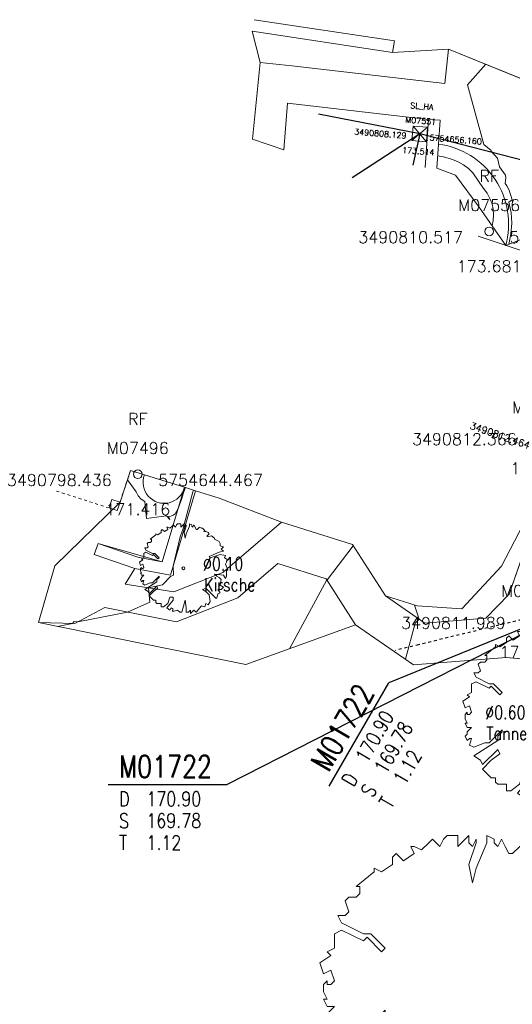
# Model space of a CAD drawing. Header units: metres. Extents: x 3490449 to 3490968, y 5754217 to 5754743.
# Tile 153 of 212: x 3490794 to 3490811, y 5754626 to 5754660. Entities that reach past the tile are written whole.
import ezdxf
from ezdxf.enums import TextEntityAlignment as Align

# ---------------------------------------------------------------- set-up
doc = ezdxf.new("R2010")
doc.units = ezdxf.units.M
doc.header["$LTSCALE"] = 0.25
doc.linetypes.add('Kartierung-07$0$AUSGEZOGEN', pattern=[0])
doc.linetypes.add('Kartierung-07$0$STRICHLINIE', pattern=[19.05, 12.7, -6.35])
for name, color, linetype, lineweight, true_color in [('Kartierung-07$0$$BRUCH', 7, 'Continuous', 18, 0x82563a), ('Kartierung-07$0$$HOEHEN_Haupt', 7, 'Continuous', 18, 0x82563a), ('Kartierung-07$0$$HOEHEN_Mittel', 7, 'Continuous', 18, 0x82563a), ('Kartierung-07$0$$P_INF_FL', 7, 'Kartierung-07$0$AUSGEZOGEN', 18, 0x82563a), ('Kartierung-07$0$$P_INF_H', 7, 'Kartierung-07$0$AUSGEZOGEN', 18, 0x82563a), ('Kartierung-07$0$$P_INF_NR', 7, 'Kartierung-07$0$AUSGEZOGEN', 18, 0x82563a), ('Kartierung-07$0$$P_INF_X', 7, 'Kartierung-07$0$AUSGEZOGEN', 18, 0x82563a), ('Kartierung-07$0$$P_INF_Y', 7, 'Continuous', 18, 0x82563a), ('Kartierung-07$0$$PKT_OR', 7, 'Continuous', 18, 0x82563a), ('Kartierung-07$0$$PKT_RF', 7, 'Continuous', 18, 0x82563a), ('Kartierung-07$0$B_Bau', 7, 'Continuous', 18, 0x82563a), ('Kartierung-07$0$B_Baum', 7, 'Continuous', 18, 0x82563a), ('Kartierung-07$0$B_Befestigt', 7, 'Continuous', 18, 0x82563a), ('Kartierung-07$0$B_Hecke', 7, 'Continuous', 18, 0x82563a), ('Kartierung-07$0$B_Mauer', 7, 'Kartierung-07$0$AUSGEZOGEN', 18, 0x82563a), ('Kartierung-07$0$B_Schrift_Baum', 7, 'Continuous', 18, 0x82563a), ('Kartierung-07$0$B_Ueberdachung', 7, 'Kartierung-07$0$STRICHLINIE', 18, 0x82563a), ('Kartierung-07$0$Hilfe_DGM', 7, 'Continuous', 18, 0x82563a), ('Kartierung-07$0$SYM_OR', 7, 'Kartierung-07$0$AUSGEZOGEN', 18, 0x82563a), ('Kartierung-07$0$SYM_RF', 7, 'Kartierung-07$0$AUSGEZOGEN', 18, 0x82563a), ('Kartierung-07$0$SYM_SL_HA', 7, 'Kartierung-07$0$AUSGEZOGEN', 18, 0x82563a)]:
    doc.layers.add(name, color=color, linetype=linetype, lineweight=lineweight, true_color=true_color)
doc.layers.add('Kartierung-07$0$$PKT_SL_HA', color=7, linetype='Continuous', lineweight=18)
for name, color, linetype in [('Kartierung-07$0$B_RW-Leitung_HA', 7, 'Kartierung-07$0$STRICHLINIE'), ('Kartierung-07$0$B_Schachtschrift_MW_HA', 7, 'Continuous'), ('Kartierung-07$0$B_Schachtschrift_MW_HA_60Grad', 7, 'Continuous'), ('Kartierung-07$0$B_SW-Leitung_HA', 7, 'Continuous')]:
    doc.layers.add(name, color=color, linetype=linetype)
doc.layers.add('Kartierung-07$0$B_RW-Leitung_HA_Aus', color=7, linetype='Kartierung-07$0$STRICHLINIE', true_color=0x82563a)
doc.styles.add('Kartierung-07$0$STANDARD', font='romans.shx', dxfattribs={"width": 0.8})

# ---------------------------------------------------------------- blocks, each defined once
blk = doc.blocks.new('Kartierung-07$0$Hecke')
at = {"layer": 'Kartierung-07$0$B_Hecke'}
blk.add_lwpolyline([(-0.4471, -0.197), (-0.4721, -0.1845), (-0.4596, -0.147), (-0.4721, -0.147), (-0.4846, -0.1595), (-0.4971, -0.1345), (-0.4846, -0.122), (-0.4846, -0.1095), (-0.4596, -0.0845), (-0.4846, -0.0845), (-0.4971, -0.0595), (-0.4846, -0.0595), (-0.4971, -0.0345), (-0.4971, -0.0095), (-0.4846, 0.003), (-0.4846, -0.0095), (-0.4721, -0.0095), (-0.4596, 0.003), (-0.4721, 0.0405), (-0.4971, 0.028), (-0.5096, 0.0655), (-0.4721, 0.0905), (-0.4846, 0.103), (-0.4596, 0.1155), (-0.4596, 0.1405), (-0.4596, 0.1655), (-0.4346, 0.178), (-0.3596, 0.1405), (-0.3471, 0.153), (-0.2971, 0.103), (-0.2846, 0.1155), (-0.3346, 0.1655), (-0.3596, 0.1655), (-0.4346, 0.203), (-0.4471, 0.228), (-0.4221, 0.228), (-0.4096, 0.2405), (-0.4221, 0.278), (-0.4096, 0.2905), (-0.3846, 0.2905), (-0.3721, 0.303), (-0.3721, 0.328), (-0.3846, 0.328), (-0.3221, 0.378), (-0.3221, 0.3905), (-0.2971, 0.378), (-0.2596, 0.403), (-0.2596, 0.428), (-0.2471, 0.4405), (-0.2221, 0.4155), (-0.1846, 0.4405), (-0.1971, 0.4655), (-0.1846, 0.4655), (-0.1596, 0.453), (-0.1346, 0.478), (-0.1221, 0.4905), (-0.0971, 0.4655), (-0.0846, 0.4905), (-0.0721, 0.503), (-0.0346, 0.503), (-0.0346, 0.4655), (-0.0221, 0.478), (0.0029, 0.503), (0.0029, 0.478), (0.0154, 0.4655), (0.0279, 0.4905), (0.0279, 0.478), (0.0029, 0.403), (0.0154, 0.3405), (0.0279, 0.3905), (0.0654, 0.478), (0.0654, 0.503), (0.0904, 0.4905), (0.0904, 0.478), (0.1029, 0.4655), (0.1154, 0.4905), (0.1279, 0.4655), (0.1404, 0.4405), (0.1529, 0.4405), (0.1779, 0.4655), (0.2029, 0.453), (0.2154, 0.453), (0.2404, 0.428), (0.2279, 0.4155), (0.2529, 0.4155), (0.2779, 0.403), (0.2904, 0.3905), (0.2654, 0.3655), (0.2654, 0.353), (0.3154, 0.3655), (0.3529, 0.3405), (0.3529, 0.328), (0.4029, 0.303), (0.4154, 0.278), (0.4154, 0.253), (0.4529, 0.2405), (0.4279, 0.2155), (0.4529, 0.1905), (0.4029, 0.178), (0.2904, 0.128), (0.3029, 0.1155), (0.4154, 0.153), (0.4779, 0.1405), (0.4654, 0.1155), (0.5029, 0.0905), (0.4904, 0.078), (0.4904, 0.0655), (0.4779, 0.0405), (0.5029, -0.022), (0.4904, -0.0345), (0.4904, -0.097), (0.4779, -0.122), (0.4529, -0.0845), (0.3529, -0.072), (0.3779, -0.097), (0.4029, -0.1095), (0.4279, -0.1345), (0.4154, -0.197), (0.4529, -0.222), (0.4279, -0.247), (0.3904, -0.247), (0.4154, -0.2845), (0.3904, -0.297), (0.3779, -0.347), (0.3654, -0.347), (0.2529, -0.2345), (0.2154, -0.247), (0.2529, -0.272), (0.2904, -0.3095), (0.3029, -0.3845), (0.2779, -0.422), (0.2529, -0.4095), (0.2404, -0.447), (0.2029, -0.4345), (0.1404, -0.5095), (0.1154, -0.4845), (0.0779, -0.522), (0.0779, -0.4845), (0.0529, -0.5095), (0.0279, -0.5095), (0.0279, -0.4595), (0.0154, -0.372), (-0.0221, -0.5095), (-0.0471, -0.5095), (-0.0721, -0.4845), (-0.1096, -0.497), (-0.1346, -0.497), (-0.1221, -0.472), (-0.1471, -0.4595), (-0.1596, -0.4845), (-0.1971, -0.4595), (-0.1221, -0.372), (-0.1221, -0.3345), (-0.1596, -0.3345), (-0.1846, -0.4095), (-0.2346, -0.447), (-0.2596, -0.447), (-0.2596, -0.4095), (-0.3096, -0.4095), (-0.3221, -0.397), (-0.3221, -0.372), (-0.3471, -0.372), (-0.3971, -0.322), (-0.3471, -0.272), (-0.2971, -0.2345), (-0.3096, -0.2095), (-0.3971, -0.297), (-0.4096, -0.272), (-0.4471, -0.247), (-0.3096, -0.1595), (-0.3096, -0.1345), (-0.2846, -0.1095), (-0.2846, -0.097), (-0.3596, -0.172), (-0.3846, -0.172), (-0.4471, -0.197)], dxfattribs=at)
blk = doc.blocks.new('Kartierung-07$0$PKT_OR')
at = {"layer": 'Kartierung-07$0$SYM_OR'}
blk.add_circle((0, 0), 0.15, dxfattribs=at)
at = {"layer": 'Kartierung-07$0$$P_INF_FL', "style": 'Kartierung-07$0$STANDARD'}
blk.add_attdef('CODE', text='', height=0.8, dxfattribs=at).set_placement((0, 1.7), align=Align.CENTER)
at = {"layer": 'Kartierung-07$0$$P_INF_H', "style": 'Kartierung-07$0$STANDARD'}
blk.add_attdef('H', text='', height=0.8, dxfattribs=at).set_placement((0, -1.4), align=Align.CENTER)
at = {"layer": 'Kartierung-07$0$$P_INF_NR', "style": 'Kartierung-07$0$STANDARD'}
blk.add_attdef('NR', text='', height=0.8, dxfattribs=at).set_placement((0, 0.7), align=Align.CENTER)
at = {"layer": 'Kartierung-07$0$$P_INF_X', "style": 'Kartierung-07$0$STANDARD'}
blk.add_attdef('X', text='', height=0.8, dxfattribs=at).set_placement((-0.9, -0.4), align=Align.RIGHT)
blk.add_attdef('Y', (0.7, -0.4), '', height=0.8, dxfattribs=at)
blk = doc.blocks.new('Kartierung-07$0$PKT_RF')
at = {"layer": 'Kartierung-07$0$SYM_RF'}
blk.add_circle((0, 0), 0.15, dxfattribs=at)
at = {"layer": 'Kartierung-07$0$$P_INF_FL', "style": 'Kartierung-07$0$STANDARD'}
blk.add_attdef('CODE', text='', height=0.8, dxfattribs=at).set_placement((0, 1.7), align=Align.CENTER)
at = {"layer": 'Kartierung-07$0$$P_INF_H', "style": 'Kartierung-07$0$STANDARD'}
blk.add_attdef('H', text='', height=0.8, dxfattribs=at).set_placement((0, -1.4), align=Align.CENTER)
at = {"layer": 'Kartierung-07$0$$P_INF_NR', "style": 'Kartierung-07$0$STANDARD'}
blk.add_attdef('NR', text='', height=0.8, dxfattribs=at).set_placement((0, 0.7), align=Align.CENTER)
at = {"layer": 'Kartierung-07$0$$P_INF_X', "style": 'Kartierung-07$0$STANDARD'}
blk.add_attdef('X', text='', height=0.8, dxfattribs=at).set_placement((-0.9, -0.4), align=Align.RIGHT)
blk.add_attdef('Y', (0.7, -0.4), '', height=0.8, dxfattribs=at)
blk = doc.blocks.new('Kartierung-07$0$B_Baum')
at = {"layer": 'Kartierung-07$0$B_Baum'}
blk.add_lwpolyline([(-0.4417, -0.1918), (-0.4667, -0.1793), (-0.4542, -0.1418), (-0.4667, -0.1418), (-0.4792, -0.1543), (-0.4917, -0.1293), (-0.4792, -0.1168), (-0.4792, -0.1043), (-0.4542, -0.0793), (-0.4792, -0.0793), (-0.4917, -0.0543), (-0.4792, -0.0543), (-0.4917, -0.0293), (-0.4917, -0.0043), (-0.4792, 0.0082), (-0.4792, -0.0043), (-0.4667, -0.0043), (-0.4542, 0.0082), (-0.4667, 0.0457), (-0.4917, 0.0332), (-0.5042, 0.0707), (-0.4667, 0.0957), (-0.4792, 0.1082), (-0.4542, 0.1207), (-0.4542, 0.1457), (-0.4542, 0.1707), (-0.4292, 0.1832), (-0.3542, 0.1457), (-0.3417, 0.1582), (-0.2917, 0.1082), (-0.2792, 0.1207), (-0.3292, 0.1707), (-0.3542, 0.1707), (-0.4292, 0.2082), (-0.4417, 0.2332), (-0.4167, 0.2332), (-0.4042, 0.2457), (-0.4167, 0.2832), (-0.4042, 0.2957), (-0.3792, 0.2957), (-0.3667, 0.3082), (-0.3667, 0.3332), (-0.3792, 0.3332), (-0.3167, 0.3832), (-0.3167, 0.3957), (-0.2917, 0.3832), (-0.2542, 0.4082), (-0.2542, 0.4332), (-0.2417, 0.4457), (-0.2167, 0.4207), (-0.1792, 0.4457), (-0.1917, 0.4707), (-0.1792, 0.4707), (-0.1542, 0.4582), (-0.1292, 0.4832), (-0.1167, 0.4957), (-0.0917, 0.4707), (-0.0792, 0.4957), (-0.0667, 0.5082), (-0.0292, 0.5082), (-0.0292, 0.4707), (-0.0167, 0.4832), (0.0083, 0.5082), (0.0083, 0.4832), (0.0208, 0.4707), (0.0333, 0.4957), (0.0333, 0.4832), (0.0083, 0.4082), (0.0208, 0.3457), (0.0333, 0.3957), (0.0708, 0.4832), (0.0708, 0.5082), (0.0958, 0.4957), (0.0958, 0.4832), (0.1083, 0.4707), (0.1208, 0.4957), (0.1333, 0.4707), (0.1458, 0.4457), (0.1583, 0.4457), (0.1833, 0.4707), (0.2083, 0.4582), (0.2208, 0.4582), (0.2458, 0.4332), (0.2333, 0.4207), (0.2583, 0.4207), (0.2833, 0.4082), (0.2958, 0.3957), (0.2708, 0.3707), (0.2708, 0.3582), (0.3208, 0.3707), (0.3583, 0.3457), (0.3583, 0.3332), (0.4083, 0.3082), (0.4208, 0.2832), (0.4208, 0.2582), (0.4583, 0.2457), (0.4333, 0.2207), (0.4583, 0.1957), (0.4083, 0.1832), (0.2958, 0.1332), (0.3083, 0.1207), (0.4208, 0.1582), (0.4833, 0.1457), (0.4708, 0.1207), (0.5083, 0.0957), (0.4958, 0.0832), (0.4958, 0.0707), (0.4833, 0.0457), (0.5083, -0.0168), (0.4958, -0.0293), (0.4958, -0.0918), (0.4833, -0.1168), (0.4583, -0.0793), (0.3583, -0.0668), (0.3833, -0.0918), (0.4083, -0.1043), (0.4333, -0.1293), (0.4208, -0.1918), (0.4583, -0.2168), (0.4333, -0.2418), (0.3958, -0.2418), (0.4208, -0.2793), (0.3958, -0.2918), (0.3833, -0.3418), (0.3708, -0.3418), (0.2583, -0.2293), (0.2208, -0.2418), (0.2583, -0.2668), (0.2958, -0.3043), (0.3083, -0.3793), (0.2833, -0.4168), (0.2583, -0.4043), (0.2458, -0.4418), (0.2083, -0.4293), (0.1458, -0.5043), (0.1208, -0.4793), (0.0833, -0.5168), (0.0833, -0.4793), (0.0583, -0.5043), (0.0333, -0.5043), (0.0333, -0.4543), (0.0208, -0.3668), (-0.0167, -0.5043), (-0.0417, -0.5043), (-0.0667, -0.4793), (-0.1042, -0.4918), (-0.1292, -0.4918), (-0.1167, -0.4668), (-0.1417, -0.4543), (-0.1542, -0.4793), (-0.1917, -0.4543), (-0.1167, -0.3668), (-0.1167, -0.3293), (-0.1542, -0.3293), (-0.1792, -0.4043), (-0.2292, -0.4418), (-0.2542, -0.4418), (-0.2542, -0.4043), (-0.3042, -0.4043), (-0.3167, -0.3918), (-0.3167, -0.3668), (-0.3417, -0.3668), (-0.3917, -0.3168), (-0.3417, -0.2668), (-0.2917, -0.2293), (-0.3042, -0.2043), (-0.3917, -0.2918), (-0.4042, -0.2668), (-0.4417, -0.2418), (-0.3042, -0.1543), (-0.3042, -0.1293), (-0.2792, -0.1043), (-0.2792, -0.0918), (-0.3542, -0.1668), (-0.3792, -0.1668), (-0.4417, -0.1918)], dxfattribs=at)
blk = doc.blocks.new('Kartierung-07$0$B_Schachtbeschriftung')
blk.add_line((0, 0), (8.186, 0))
at = {"style": 'Kartierung-07$0$STANDARD', "width": 0.8}
for s, p in [('D ', (0.75, -0.5)), ('S ', (0.75, -2)), ('T ', (0.75, -3.5))]:
    blk.add_text(s, height=1, dxfattribs=at).set_placement(p, align=Align.TOP_LEFT)
at = {"ltscale": 0.02, "style": 'Kartierung-07$0$STANDARD', "width": 0.8}
for tag, p, height in [('NUMMER', (0.759, 0.479), 1.5), ('DECKEL', (2.627, -1.5), 1), ('SOHLE', (2.625, -2.996), 1), ('TIEFE', (2.628, -4.501), 1)]:
    blk.add_attdef(tag, p, '', height=height, dxfattribs=at)
at = {"ltscale": 0.02, "style": 'Kartierung-07$0$STANDARD', "width": 0.8, "flags": 1}
blk.add_attdef('FOTO', (1.057, -6.131), '', height=1, dxfattribs=at)
blk = doc.blocks.new('Kartierung-07$0$PKT_SL_HA')
at = {"layer": 'Kartierung-07$0$SYM_SL_HA'}
for p, q in [((-0.5, -0.5), (0.5, 0.5)), ((0.5, -0.5), (-0.5, 0.5)), ((0.5, 0.5), (-0.5, 0.5)), ((-0.5, 0.5), (-0.5, -0.5)), ((0.5, -0.5), (0.5, 0.5)), ((-0.5, -0.5), (0.5, -0.5))]:
    blk.add_line(p, q, dxfattribs=at)
at = {"layer": 'Kartierung-07$0$$P_INF_FL', "style": 'Kartierung-07$0$STANDARD'}
blk.add_attdef('CODE', text='', height=0.8, dxfattribs=at).set_placement((0, 1.7), align=Align.CENTER)
at = {"layer": 'Kartierung-07$0$$P_INF_H', "style": 'Kartierung-07$0$STANDARD'}
blk.add_attdef('H', text='', height=0.8, dxfattribs=at).set_placement((0, -1.4), align=Align.CENTER)
at = {"layer": 'Kartierung-07$0$$P_INF_NR', "style": 'Kartierung-07$0$STANDARD'}
blk.add_attdef('NR', text='', height=0.8, dxfattribs=at).set_placement((0, 0.7), align=Align.CENTER)
at = {"layer": 'Kartierung-07$0$$P_INF_X', "style": 'Kartierung-07$0$STANDARD'}
blk.add_attdef('X', text='', height=0.8, dxfattribs=at).set_placement((-0.9, -0.4), align=Align.RIGHT)
blk.add_attdef('Y', (0.7, -0.4), '', height=0.8, dxfattribs=at)

msp = doc.modelspace()

# ---------------------------------------------------------------- linework, layer by layer
at = {"layer": 'Kartierung-07$0$$BRUCH', "ltscale": 0.02}
for p, q in [((3490807.197, 5754658.954), (3490802.372, 5754659.685)), ((3490809.12, 5754659.073), (3490808.99, 5754657.888)), ((3490812.556, 5754657.675), (3490809.12, 5754659.073)), ((3490803.736, 5754658.501), (3490802.641, 5754658.609)), ((3490808.99, 5754657.888), (3490803.736, 5754658.501)), ((3490803.451, 5754655.615), (3490803.585, 5754657.21)), ((3490808.43, 5754656.658), (3490803.585, 5754657.21)), ((3490808.43, 5754656.658), (3490808.829, 5754656.63)), ((3490808.829, 5754656.63), (3490808.772, 5754655.81)), ((3490803.451, 5754655.615), (3490802.381, 5754655.972)), ((3490808.772, 5754655.81), (3490808.714, 5754654.979)), ((3490812.737, 5754644.767), (3490811.204, 5754640.354)), ((3490799.273, 5754641.459), (3490800.04, 5754644.021)), ((3490800.421, 5754643.901), (3490799.553, 5754640.998)), ((3490803.377, 5754642.827), (3490801.353, 5754641.089)), ((3490805.815, 5754642.054), (3490803.377, 5754642.827)), ((3490796.938, 5754641.712), (3490797.068, 5754642.09)), ((3490797.068, 5754642.09), (3490799.273, 5754641.459)), ((3490806.952, 5754640.294), (3490805.815, 5754642.054)), ((3490798.337, 5754641.231), (3490796.938, 5754641.712)), ((3490803.249, 5754641.399), (3490801.875, 5754640.219)), ((3490804.912, 5754640.872), (3490803.249, 5754641.399)), ((3490798.003, 5754640.699), (3490798.337, 5754641.231)), ((3490799.553, 5754640.998), (3490798.337, 5754641.231)), ((3490801.353, 5754641.089), (3490799.671, 5754640.433)), ((3490799.671, 5754640.433), (3490798.003, 5754640.699)), ((3490805.926, 5754639.302), (3490804.912, 5754640.872)), ((3490808.3, 5754639.358), (3490806.952, 5754640.294)), ((3490811.204, 5754640.354), (3490810.402, 5754639.525)), ((3490801.875, 5754640.219), (3490799.76, 5754639.394)), ((3490797.306, 5754639.895), (3490796.264, 5754639.345)), ((3490799.76, 5754639.394), (3490797.306, 5754639.895)), ((3490796.264, 5754639.345), (3490795.022, 5754639.371)), ((3490807.912, 5754637.923), (3490805.926, 5754639.302)), ((3490810.402, 5754639.525), (3490808.3, 5754639.358)), ((3490811.106, 5754638.176), (3490807.912, 5754637.923)), ((3490812.263, 5754638.075), (3490811.106, 5754638.176))]:
    msp.add_line(p, q, dxfattribs=at)
at = {"layer": 'Kartierung-07$0$$BRUCH', "ltscale": 0.01}
msp.add_line((3490798.184, 5754644.6), (3490797.822, 5754643.506), dxfattribs=at)
at = {"layer": 'Kartierung-07$0$$BRUCH', "ltscale": 0.02}
for centre, radius, start, end in [((3490808.41, 5754653.056), 2.777, 344.695, 82.515), ((3490799.337, 5754644.193), 0.723, 159.1446, 346.171)]:
    msp.add_arc(centre, radius, start, end, dxfattribs=at)
at = {"layer": 'Kartierung-07$0$$HOEHEN_Haupt', "ltscale": 0.02}
msp.add_lwpolyline([(3490810.403, 5754658.551), (3490809.776, 5754657.841), (3490810.334, 5754655.797), (3490810.584, 5754655.588), (3490810.578, 5754655.575), (3490810.803, 5754655.326), (3490810.803, 5754655.326), (3490810.877, 5754655.026), (3490811.074, 5754654.744), (3490811.095, 5754654.656), (3490811.067, 5754654.451), (3490811.122, 5754654.371), (3490811.2, 5754654.221), (3490811.314, 5754653.896), (3490811.193, 5754653.808), (3490811.269, 5754653.457), (3490811.295, 5754653.094), (3490811.268, 5754652.727), (3490811.189, 5754652.364)], dxfattribs=at)
at = {"layer": 'Kartierung-07$0$$HOEHEN_Mittel', "ltscale": 0.02}
for points in [[(3490810.618, 5754652.995), (3490810.619, 5754652.995), (3490810.619, 5754652.995), (3490810.659, 5754653.182), (3490810.672, 5754653.374), (3490810.657, 5754653.568), (3490810.615, 5754653.759), (3490810.545, 5754653.944), (3490810.497, 5754654.032), (3490810.474, 5754654.074), (3490810.449, 5754654.119), (3490810.328, 5754654.281), (3490809.957, 5754654.826), (3490809.809, 5754654.974), (3490809.809, 5754654.974), (3490809.64, 5754655.099), (3490809.454, 5754655.201), (3490809.253, 5754655.275), (3490808.942, 5754655.365), (3490808.744, 5754655.408)], [(3490798.077, 5754644.276), (3490798.383, 5754643.868), (3490798.444, 5754643.732), (3490798.545, 5754643.617), (3490798.678, 5754643.532), (3490798.735, 5754642.946), (3490799.421, 5754643.037), (3490799.531, 5754642.92), (3490799.493, 5754643.02), (3490799.573, 5754643.026), (3490799.652, 5754643.058), (3490799.724, 5754643.114), (3490799.821, 5754643.289), (3490799.949, 5754643.634), (3490799.971, 5754643.718), (3490800.011, 5754643.832), (3490800.073, 5754644.01), (3490800.073, 5754644.01)], [(3490795.67, 5754639.24), (3490796.186, 5754639.347), (3490796.24, 5754639.414), (3490796.368, 5754639.4), (3490798.081, 5754639.737), (3490798.846, 5754640.073), (3490798.804, 5754640.571), (3490799.28, 5754640.667), (3490799.561, 5754640.958), (3490799.663, 5754641.004), (3490799.646, 5754641.309), (3490799.89, 5754642.315), (3490799.951, 5754642.481), (3490799.983, 5754642.567), (3490800.331, 5754643.864), (3490800.339, 5754643.887), (3490800.351, 5754643.923), (3490800.351, 5754643.923), (3490800.352, 5754643.923)], [(3490805.84, 5754642.015), (3490805.84, 5754642.015), (3490805.84, 5754642.015), (3490804.957, 5754640.859), (3490804.935, 5754640.837), (3490803.651, 5754638.477)], [(3490807.951, 5754639.973), (3490808.113, 5754639.488), (3490807.971, 5754639.35), (3490807.637, 5754638.114)]]:
    msp.add_lwpolyline(points, dxfattribs=at)
at = {"layer": 'Kartierung-07$0$B_Bau', "ltscale": 0.02}
for p, q in [((3490797.536, 5754643.598, 171.362), (3490797.445, 5754643.312, 171.362)), ((3490797.73, 5754643.22, 171.362), (3490797.445, 5754643.312, 171.362)), ((3490797.822, 5754643.506, 171.362), (3490797.536, 5754643.598, 171.362)), ((3490797.822, 5754643.506, 171.362), (3490797.73, 5754643.22, 171.362))]:
    msp.add_line(p, q, dxfattribs=at)
for centre, radius, start, end in [((3490808.41, 5754653.056, 173.512), 2.777, 344.695, 82.515), ((3490799.337, 5754644.193, 171.418), 0.723, 159.1446, 346.171)]:
    msp.add_arc(centre, radius, start, end, dxfattribs=at)
at = {"layer": 'Kartierung-07$0$B_Baum'}
msp.add_circle((3490800.002, 5754641.239, 171.097), 0.05, dxfattribs=at)
at = {"layer": 'Kartierung-07$0$B_Befestigt', "ltscale": 0.02}
for points in [[(3490813.84, 5754655.928), (3490812.58, 5754657.653), (3490812.556, 5754657.675), (3490809.12, 5754659.073), (3490808.99, 5754657.888)], [(3490803.736, 5754658.501), (3490802.641, 5754658.609)], [(3490808.99, 5754657.888), (3490803.736, 5754658.501)], [(3490803.451, 5754655.615), (3490803.585, 5754657.21)], [(3490808.43, 5754656.658), (3490803.585, 5754657.21)], [(3490803.451, 5754655.615), (3490802.381, 5754655.972)], [(3490812.737, 5754644.767), (3490811.204, 5754640.354), (3490810.402, 5754639.525)], [(3490803.377, 5754642.827), (3490801.353, 5754641.089), (3490799.671, 5754640.433), (3490798.003, 5754640.699)], [(3490810.402, 5754639.525), (3490808.3, 5754639.358), (3490806.952, 5754640.294), (3490805.815, 5754642.054), (3490803.377, 5754642.827)], [(3490803.249, 5754641.399), (3490801.875, 5754640.219), (3490799.76, 5754639.394), (3490797.306, 5754639.895)], [(3490812.263, 5754638.075), (3490811.106, 5754638.176), (3490807.912, 5754637.923), (3490805.926, 5754639.302), (3490804.912, 5754640.872), (3490803.249, 5754641.399)], [(3490798.003, 5754640.699), (3490798.337, 5754641.231)], [(3490797.306, 5754639.895), (3490796.264, 5754639.345), (3490795.022, 5754639.371)]]:
    msp.add_lwpolyline(points, dxfattribs=at)
at = {"layer": 'Kartierung-07$0$B_Mauer', "ltscale": 0.02}
msp.add_line((3490810.136, 5754652.641, 171.416), (3490811.753, 5754652.102, 171.416), dxfattribs=at)
for points in [[(3490807.257, 5754659.349), (3490802.432, 5754660.08)], [(3490807.197, 5754658.954), (3490802.372, 5754659.685)], [(3490807.197, 5754658.954), (3490807.257, 5754659.349)], [(3490808.315, 5754655), (3490808.43, 5754656.658)], [(3490808.43, 5754656.658), (3490808.829, 5754656.63)], [(3490808.829, 5754656.63), (3490808.772, 5754655.81), (3490808.714, 5754654.979)], [(3490797.068, 5754642.09), (3490798.44, 5754641.619), (3490799.273, 5754641.459), (3490800.04, 5754644.021)], [(3490800.421, 5754643.901), (3490799.553, 5754640.998), (3490798.337, 5754641.231), (3490796.938, 5754641.712)], [(3490796.938, 5754641.712), (3490797.068, 5754642.09)]]:
    msp.add_lwpolyline(points, dxfattribs=at)
at = {"layer": 'Kartierung-07$0$B_RW-Leitung_HA', "ltscale": 0.01}
msp.add_line((3490808.089, 5754638.611), (3490807.292, 5754638.417), dxfattribs=at)
at = {"layer": 'Kartierung-07$0$B_RW-Leitung_HA_Aus', "ltscale": 0.01}
msp.add_line((3490813.571, 5754639.949), (3490808.089, 5754638.611), dxfattribs=at)
at = {"layer": 'Kartierung-07$0$B_Schachtschrift_MW_HA', "ltscale": 0.02}
msp.add_lwpolyline([(3490813.571, 5754639.949), (3490801.509, 5754633.817)], dxfattribs=at)
at = {"layer": 'Kartierung-07$0$B_Schachtschrift_MW_HA_60Grad', "ltscale": 0.02}
msp.add_lwpolyline([(3490813.571, 5754639.949), (3490807.064, 5754637.301)], dxfattribs=at)
at = {"layer": 'Kartierung-07$0$B_SW-Leitung_HA', "ltscale": 0.02}
for p, q in [((3490808.129, 5754656.16, 173.514), (3490804.654, 5754656.832)), ((3490808.129, 5754656.16, 173.514), (3490805.809, 5754654.653)), ((3490808.129, 5754656.16, 173.514), (3490807.888, 5754655.08)), ((3490815.226, 5754654.34, 172.944), (3490808.129, 5754656.16, 173.514))]:
    msp.add_line(p, q, dxfattribs=at)
at = {"layer": 'Kartierung-07$0$B_Ueberdachung', "ltscale": 0.01}
msp.add_line((3490798.184, 5754644.6), (3490797.822, 5754643.506), dxfattribs=at)
at = {"layer": 'Kartierung-07$0$B_Ueberdachung', "ltscale": 0.02}
msp.add_line((3490797.445, 5754643.312, 171.362), (3490795.63, 5754643.895, 171.362), dxfattribs=at)
at = {"layer": 'Kartierung-07$0$Hilfe_DGM', "ltscale": 0.02}
for points in [[(3490812.686, 5754652.96), (3490811.089, 5754652.323), (3490810.17, 5754653.637), (3490809.364, 5754654.737), (3490808.714, 5754654.979), (3490808.772, 5754655.81), (3490808.829, 5754656.63), (3490808.829, 5754656.63), (3490808.43, 5754656.658), (3490803.585, 5754657.21), (3490803.451, 5754655.615), (3490802.381, 5754655.972), (3490802.641, 5754658.609), (3490802.372, 5754659.685), (3490807.197, 5754658.954), (3490809.12, 5754659.073), (3490812.556, 5754657.675)], [(3490812.263, 5754638.075), (3490811.106, 5754638.176), (3490807.912, 5754637.923), (3490805.926, 5754639.302), (3490802.152, 5754637.933), (3490795.022, 5754639.371), (3490795.584, 5754641.321), (3490797.822, 5754643.506), (3490798.184, 5754644.6), (3490798.661, 5754644.451), (3490800.04, 5754644.021), (3490800.421, 5754643.901), (3490801.237, 5754643.647), (3490803.377, 5754642.827), (3490805.815, 5754642.054), (3490806.952, 5754640.294), (3490808.04, 5754639.944), (3490809.581, 5754639.842), (3490810.936, 5754641.307), (3490812.737, 5754644.767)]]:
    msp.add_lwpolyline(points, dxfattribs=at)

# ---------------------------------------------------------------- block references
at = {"layer": 'Kartierung-07$0$$PKT_OR'}
ref = msp.add_blockref('Kartierung-07$0$PKT_OR', (3490811.989, 5754639.561, 170.999), dxfattribs=at)
ref.add_attrib('Y', '5754639.561', (3490812.689, 5754639.161, 170.999), dxfattribs={"layer": 'Kartierung-07$0$$P_INF_X', "height": 0.4, "style": 'Kartierung-07$0$STANDARD'})
ref.add_attrib('X', '3490811.989', dxfattribs={"layer": 'Kartierung-07$0$$P_INF_X', "height": 0.4, "style": 'Kartierung-07$0$STANDARD'}).set_placement((3490811.089, 5754639.161, 170.999), align=Align.RIGHT)
ref.add_attrib('H', '170.999', dxfattribs={"layer": 'Kartierung-07$0$$P_INF_H', "height": 0.4, "style": 'Kartierung-07$0$STANDARD'}).set_placement((3490811.989, 5754638.161, 170.999), align=Align.CENTER)
ref.add_attrib('CODE', 'OR', dxfattribs={"layer": 'Kartierung-07$0$$P_INF_FL', "height": 0.4, "style": 'Kartierung-07$0$STANDARD'}).set_placement((3490811.989, 5754641.261, 170.999), align=Align.CENTER)
ref.add_attrib('NR', 'M07475', dxfattribs={"layer": 'Kartierung-07$0$$P_INF_NR', "height": 0.4, "style": 'Kartierung-07$0$STANDARD'}).set_placement((3490811.989, 5754640.261, 170.999), align=Align.CENTER)
at = {"layer": 'Kartierung-07$0$$PKT_RF'}
ref = msp.add_blockref('Kartierung-07$0$PKT_RF', (3490810.517, 5754652.81, 173.681), dxfattribs=at)
ref.add_attrib('Y', '5754652.810', (3490811.217, 5754652.41, 173.681), dxfattribs={"layer": 'Kartierung-07$0$$P_INF_Y', "height": 0.4, "style": 'Kartierung-07$0$STANDARD'})
ref.add_attrib('X', '3490810.517', dxfattribs={"layer": 'Kartierung-07$0$$P_INF_X', "height": 0.4, "style": 'Kartierung-07$0$STANDARD'}).set_placement((3490809.617, 5754652.41, 173.681), align=Align.RIGHT)
ref.add_attrib('H', '173.681', dxfattribs={"layer": 'Kartierung-07$0$$P_INF_H', "height": 0.4, "style": 'Kartierung-07$0$STANDARD'}).set_placement((3490810.517, 5754651.41, 173.681), align=Align.CENTER)
ref.add_attrib('CODE', 'RF', dxfattribs={"layer": 'Kartierung-07$0$$P_INF_FL', "height": 0.4, "style": 'Kartierung-07$0$STANDARD'}).set_placement((3490810.517, 5754654.51, 173.681), align=Align.CENTER)
ref.add_attrib('NR', 'M07556', dxfattribs={"layer": 'Kartierung-07$0$$P_INF_NR', "height": 0.4, "style": 'Kartierung-07$0$STANDARD'}).set_placement((3490810.517, 5754653.51, 173.681), align=Align.CENTER)
ref = msp.add_blockref('Kartierung-07$0$PKT_RF', (3490812.366, 5754645.872, 171.487), dxfattribs=at)
ref.add_attrib('Y', '5754645.872', (3490813.066, 5754645.472, 171.487), dxfattribs={"layer": 'Kartierung-07$0$$P_INF_Y', "height": 0.4, "style": 'Kartierung-07$0$STANDARD'})
ref.add_attrib('X', '3490812.366', dxfattribs={"layer": 'Kartierung-07$0$$P_INF_X', "height": 0.4, "style": 'Kartierung-07$0$STANDARD'}).set_placement((3490811.466, 5754645.472, 171.487), align=Align.RIGHT)
ref.add_attrib('H', '171.487', dxfattribs={"layer": 'Kartierung-07$0$$P_INF_H', "height": 0.4, "style": 'Kartierung-07$0$STANDARD'}).set_placement((3490812.366, 5754644.472, 171.487), align=Align.CENTER)
ref.add_attrib('CODE', 'RF', dxfattribs={"layer": 'Kartierung-07$0$$P_INF_FL', "height": 0.4, "style": 'Kartierung-07$0$STANDARD'}).set_placement((3490812.366, 5754647.572, 171.487), align=Align.CENTER)
ref.add_attrib('NR', 'M07521', dxfattribs={"layer": 'Kartierung-07$0$$P_INF_NR', "height": 0.4, "style": 'Kartierung-07$0$STANDARD'}).set_placement((3490812.366, 5754646.572, 171.487), align=Align.CENTER)
ref = msp.add_blockref('Kartierung-07$0$PKT_RF', (3490798.436, 5754644.467, 171.416), dxfattribs=at)
ref.add_attrib('Y', '5754644.467', (3490799.136, 5754644.067, 171.416), dxfattribs={"layer": 'Kartierung-07$0$$P_INF_Y', "height": 0.4, "style": 'Kartierung-07$0$STANDARD'})
ref.add_attrib('X', '3490798.436', dxfattribs={"layer": 'Kartierung-07$0$$P_INF_X', "height": 0.4, "style": 'Kartierung-07$0$STANDARD'}).set_placement((3490797.536, 5754644.067, 171.416), align=Align.RIGHT)
ref.add_attrib('H', '171.416', dxfattribs={"layer": 'Kartierung-07$0$$P_INF_H', "height": 0.4, "style": 'Kartierung-07$0$STANDARD'}).set_placement((3490798.436, 5754643.067, 171.416), align=Align.CENTER)
ref.add_attrib('CODE', 'RF', dxfattribs={"layer": 'Kartierung-07$0$$P_INF_FL', "height": 0.4, "style": 'Kartierung-07$0$STANDARD'}).set_placement((3490798.436, 5754646.167, 171.416), align=Align.CENTER)
ref.add_attrib('NR', 'M07496', dxfattribs={"layer": 'Kartierung-07$0$$P_INF_NR', "height": 0.4, "style": 'Kartierung-07$0$STANDARD'}).set_placement((3490798.436, 5754645.167, 171.416), align=Align.CENTER)
at = {"layer": 'Kartierung-07$0$$PKT_SL_HA'}
ref = msp.add_blockref('Kartierung-07$0$PKT_SL_HA', (3490808.129, 5754656.16, 173.514), dxfattribs=dict(at, xscale=0.4999999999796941, yscale=0.4999999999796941, zscale=0.4999999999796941, rotation=355.4961229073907))
ref.add_attrib('Y', '5754656.160', (3490808.462, 5754655.933, 173.514), dxfattribs={"layer": 'Kartierung-07$0$$P_INF_X', "height": 0.2, "rotation": 355.4961, "style": 'Kartierung-07$0$STANDARD'})
ref.add_attrib('X', '3490808.129', dxfattribs={"layer": 'Kartierung-07$0$$P_INF_X', "height": 0.2, "rotation": 355.4961, "style": 'Kartierung-07$0$STANDARD'}).set_placement((3490807.665, 5754655.996, 173.514), align=Align.RIGHT)
ref.add_attrib('H', '173.514', dxfattribs={"layer": 'Kartierung-07$0$$P_INF_H', "height": 0.2, "rotation": 355.4961, "style": 'Kartierung-07$0$STANDARD'}).set_placement((3490808.074, 5754655.462, 173.514), align=Align.CENTER)
ref.add_attrib('CODE', 'SL_HA', dxfattribs={"layer": 'Kartierung-07$0$$P_INF_FL', "height": 0.2, "rotation": 355.4961, "style": 'Kartierung-07$0$STANDARD'}).set_placement((3490808.196, 5754657.007, 173.514), align=Align.CENTER)
ref.add_attrib('NR', 'M07551', dxfattribs={"layer": 'Kartierung-07$0$$P_INF_NR', "height": 0.2, "rotation": 355.4961, "style": 'Kartierung-07$0$STANDARD'}).set_placement((3490808.156, 5754656.509, 173.514), align=Align.CENTER)
ref = msp.add_blockref('Kartierung-07$0$PKT_SL_HA', (3490812.464, 5754645.386, 171.413), dxfattribs=dict(at, xscale=0.599999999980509, yscale=0.599999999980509, zscale=0.599999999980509, rotation=340.9614793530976))
ref.add_attrib('Y', '5754645.386', (3490812.783, 5754645.022, 171.413), dxfattribs={"layer": 'Kartierung-07$0$$P_INF_X', "height": 0.24, "rotation": 340.9615, "style": 'Kartierung-07$0$STANDARD'})
ref.add_attrib('X', '3490812.464', dxfattribs={"layer": 'Kartierung-07$0$$P_INF_X', "height": 0.24, "rotation": 340.9615, "style": 'Kartierung-07$0$STANDARD'}).set_placement((3490811.875, 5754645.335, 171.413), align=Align.RIGHT)
ref.add_attrib('H', '171.413', dxfattribs={"layer": 'Kartierung-07$0$$P_INF_H', "height": 0.24, "rotation": 340.9615, "style": 'Kartierung-07$0$STANDARD'}).set_placement((3490812.19, 5754644.592, 171.413), align=Align.CENTER)
ref.add_attrib('CODE', 'SL_HA', dxfattribs={"layer": 'Kartierung-07$0$$P_INF_FL', "height": 0.24, "rotation": 340.9615, "style": 'Kartierung-07$0$STANDARD'}).set_placement((3490812.797, 5754646.35, 171.413), align=Align.CENTER)
ref.add_attrib('NR', 'M07520', dxfattribs={"layer": 'Kartierung-07$0$$P_INF_NR', "height": 0.24, "rotation": 340.9615, "style": 'Kartierung-07$0$STANDARD'}).set_placement((3490812.601, 5754645.783, 171.413), align=Align.CENTER)
at = {"layer": 'Kartierung-07$0$B_Baum'}
for p, xscale, yscale, zscale in [((3490800.002, 5754641.239, 327.245), 3, 3, 3), ((3490812.64, 5754636.245, 327.509), 6, 6, 6)]:
    msp.add_blockref('Kartierung-07$0$B_Baum', p, dxfattribs=dict(at, xscale=xscale, yscale=yscale, zscale=zscale))
at = {"layer": 'Kartierung-07$0$B_Hecke', "ltscale": 0.02, "xscale": 10, "yscale": 10, "zscale": 10}
msp.add_blockref('Kartierung-07$0$Hecke', (3490809.789, 5754627.034), dxfattribs=at)
at = {"layer": 'Kartierung-07$0$B_Schachtschrift_MW_HA', "ltscale": 0.02, "xscale": 0.5, "yscale": 0.5, "zscale": 0.5}
msp.add_blockref('Kartierung-07$0$B_Schachtbeschriftung', (3490797.416, 5754633.817), dxfattribs=at).add_auto_attribs({'NUMMER': 'M01722', 'DECKEL': '170.90', 'SOHLE': '169.78', 'TIEFE': '1.12'})
at = {"layer": 'Kartierung-07$0$B_Schachtschrift_MW_HA_60Grad', "ltscale": 0.02, "xscale": 0.4999999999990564, "yscale": 0.4999999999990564, "zscale": 0.4999999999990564, "rotation": 59.99999999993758}
msp.add_blockref('Kartierung-07$0$B_Schachtbeschriftung', (3490805.017, 5754633.756), dxfattribs=at).add_auto_attribs({'NUMMER': 'M01722', 'DECKEL': '170.90', 'SOHLE': '169.78', 'TIEFE': '1.12'})

# ---------------------------------------------------------------- texts
at = {"layer": 'Kartierung-07$0$B_Schrift_Baum', "char_height": 0.45, "attachment_point": 1, "style": 'Kartierung-07$0$STANDARD'}
for s, insert, width in [('%%C0.10', (3490800.675, 5754641.617, 232.231), 1.91232), ('Kirsche', (3490800.715, 5754640.899, 13.862), 2.39597), ('%%C0.60', (3490810.382, 5754636.51, 218.369), 1.91232), ('Tanne', (3490810.422, 5754635.792), 2.39597)]:
    msp.add_mtext(s, dxfattribs=dict(at, insert=insert, width=width))

doc.saveas('drawing.dxf')
